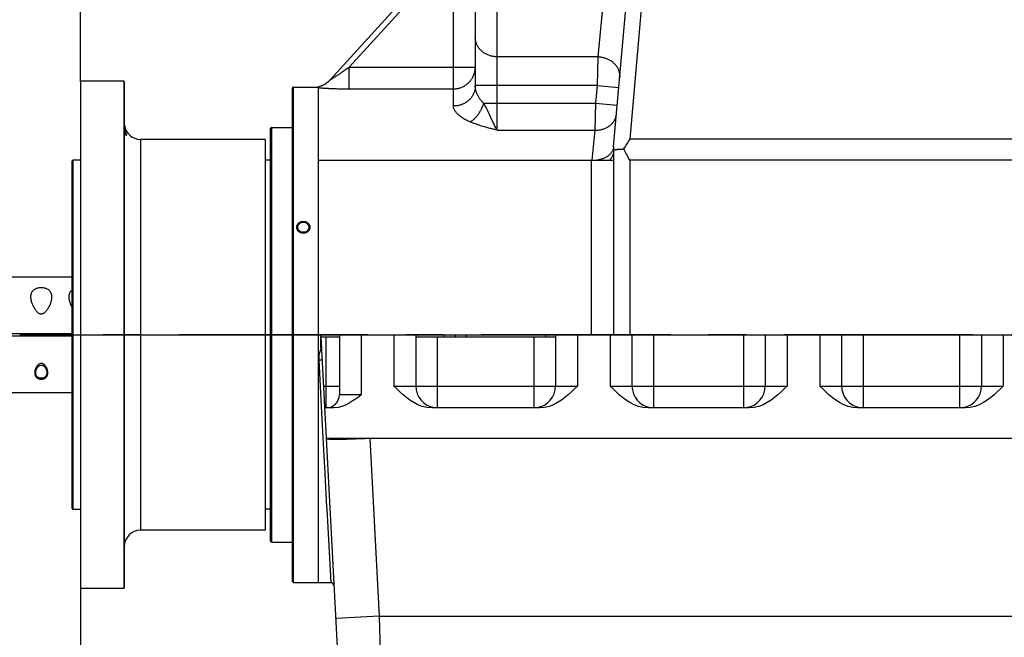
# Model space of a CAD drawing. Header units: millimetres. Extents: x -2920 to -2517, y -3921 to -3641.
# Tile 4 of 15: x -2852 to -2806, y -3753 to -3725. Entities that reach past the tile are written whole.
import ezdxf

# ---------------------------------------------------------------- set-up
doc = ezdxf.new("R2010")
doc.units = ezdxf.units.MM
doc.header["$LTSCALE"] = 23.1
doc.header["$PDMODE"] = 3
doc.header["$PDSIZE"] = 0.3125
doc.linetypes.add('CENTER', pattern=[0.6, 0.375, -0.075, 0.075, -0.075])
doc.layers.get('0').update_dxf_attribs({"linetype": 'CONTINUOUS'})
doc.layers.get('Defpoints').update_dxf_attribs({"linetype": 'CONTINUOUS'})
for name, color, linetype in [('02___PRT_ALL_AXES', 7, 'CONTINUOUS'), ('1', 1, 'CONTINUOUS'), ('CHAMFER', 7, 'CONTINUOUS'), ('DEFAULT_1', 7, 'CENTER')]:
    doc.layers.add(name, color=color, linetype=linetype)
doc.styles.get("Standard").update_dxf_attribs({"font": 'txt', "width": 0.8})
doc.dimstyles.get("Standard").update_dxf_attribs({"dimtxt": 2.5, "dimasz": 3.5, "dimexe": 2, "dimexo": 0, "dimtad": 1, "dimdec": 3, "dimdsep": 46, "dimtxsty": 'Standard', "dimblk": '_FILLED', "dimblk1": '_FILLED', "dimblk2": '_FILLED', "dimcen": 0.09, "dimclrt": 5, "dimadec": 3, "dimazin": 2, "dimtol": 1, "dimtp": 0.001, "dimtm": 0.001, "dimtfac": 1, "dimtdec": 3, "dimtofl": 0, "dimtmove": 0, "dimatfit": 3, "dimldrblk": '_FILLED', "dimfxl": 1, "dimtolj": 1, "dimarcsym": 0})

# ---------------------------------------------------------------- blocks, each defined once
blk = doc.blocks.new('_FILLED')
at = {"color": 0, "linetype": 'ByBlock'}
blk.add_solid([(0, 0), (-1, 0.214), (-1, -0.214)], dxfattribs=at)
blk = doc.blocks.new('*D10')
at = {"layer": '1', "lineweight": -2, "transparency": 16777216}
for p, q in [((-2765.666, -3714.472), (-2765.666, -3779.056)), ((-2848.766, -3751.072), (-2848.766, -3779.056)), ((-2845.266, -3777.056), (-2811.174, -3777.056)), ((-2769.166, -3777.056), (-2803.258, -3777.056))]:
    blk.add_line(p, q, dxfattribs=at)
at = {"layer": 'Defpoints', "color": 0, "transparency": 16777216}
for p in [(-2765.666, -3714.472), (-2848.766, -3751.072), (-2765.666, -3777.056)]:
    blk.add_point(p, dxfattribs=at)
at = {"layer": '1', "lineweight": -2, "transparency": 16777216, "xscale": 3.5, "yscale": 3.5, "zscale": 3.5, "rotation": 180}
blk.add_blockref('_FILLED', (-2848.766, -3777.056), dxfattribs=at)
at = {"layer": '1', "lineweight": -2, "transparency": 16777216, "xscale": 3.5, "yscale": 3.5, "zscale": 3.5}
blk.add_blockref('_FILLED', (-2765.666, -3777.056), dxfattribs=at)
at = {"layer": '1', "transparency": 16777216, "insert": (-2807.216, -3777.056), "char_height": 2.5, "attachment_point": 5}
blk.add_mtext('\\A1;1662', dxfattribs=at)
blk = doc.blocks.new('*D11')
at = {"layer": '1', "lineweight": -2, "transparency": 16777216}
for p, q in [((-2851.541, -3739.472), (-2741.638, -3739.472)), ((-2743.638, -3742.972), (-2743.638, -3749.722)), ((-2743.638, -3760.222), (-2743.638, -3753.472)), ((-2832.602, -3763.722), (-2741.638, -3763.722))]:
    blk.add_line(p, q, dxfattribs=at)
at = {"layer": 'Defpoints', "color": 0, "transparency": 16777216}
for p in [(-2851.541, -3739.472), (-2743.638, -3739.472), (-2832.602, -3763.722)]:
    blk.add_point(p, dxfattribs=at)
at = {"layer": '1', "lineweight": -2, "transparency": 16777216, "xscale": 3.5, "yscale": 3.5, "zscale": 3.5}
for p, rotation in [((-2743.638, -3739.472), 90), ((-2743.638, -3763.722), 270)]:
    blk.add_blockref('_FILLED', p, dxfattribs=dict(at, rotation=rotation))
at = {"layer": '1', "transparency": 16777216, "insert": (-2743.638, -3751.597), "char_height": 2.5, "attachment_point": 5}
blk.add_mtext('\\A1;485', dxfattribs=at)
blk = doc.blocks.new('*D12')
at = {"layer": '1', "lineweight": -2, "transparency": 16777216}
for p, q in [((-2848.766, -3751.072), (-2848.766, -3774.428)), ((-2789.716, -3759.297), (-2789.716, -3774.428)), ((-2845.266, -3772.428), (-2822.533, -3772.428)), ((-2793.216, -3772.428), (-2815.949, -3772.428))]:
    blk.add_line(p, q, dxfattribs=at)
at = {"layer": 'Defpoints', "color": 0, "transparency": 16777216}
for p in [(-2848.766, -3751.072), (-2789.716, -3759.297), (-2789.716, -3772.428)]:
    blk.add_point(p, dxfattribs=at)
at = {"layer": '1', "lineweight": -2, "transparency": 16777216, "xscale": 3.5, "yscale": 3.5, "zscale": 3.5, "rotation": 180}
blk.add_blockref('_FILLED', (-2848.766, -3772.428), dxfattribs=at)
at = {"layer": '1', "lineweight": -2, "transparency": 16777216, "xscale": 3.5, "yscale": 3.5, "zscale": 3.5}
blk.add_blockref('_FILLED', (-2789.716, -3772.428), dxfattribs=at)
at = {"layer": '1', "transparency": 16777216, "insert": (-2819.241, -3772.428), "char_height": 2.5, "attachment_point": 5}
blk.add_mtext('\\A1;1181', dxfattribs=at)
blk = doc.blocks.new('*D14')
at = {"layer": '1', "lineweight": -2, "transparency": 16777216}
for p, q in [((-2846.983, -3694.472), (-2846.983, -3707.625)), ((-2848.766, -3727.872), (-2848.766, -3703.625)), ((-2852.266, -3705.625), (-2855.766, -3705.625)), ((-2843.483, -3705.625), (-2839.983, -3705.625))]:
    blk.add_line(p, q, dxfattribs=at)
at = {"layer": 'Defpoints', "color": 0, "transparency": 16777216}
for p in [(-2846.983, -3694.472), (-2848.766, -3705.625), (-2848.766, -3727.872)]:
    blk.add_point(p, dxfattribs=at)
at = {"layer": '1', "lineweight": -2, "transparency": 16777216, "xscale": 3.5, "yscale": 3.5, "zscale": 3.5}
blk.add_blockref('_FILLED', (-2848.766, -3705.625), dxfattribs=at)
at = {"layer": '1', "lineweight": -2, "transparency": 16777216, "xscale": 3.5, "yscale": 3.5, "zscale": 3.5, "rotation": 180}
blk.add_blockref('_FILLED', (-2846.983, -3705.625), dxfattribs=at)
at = {"layer": '1', "transparency": 16777216, "insert": (-2858.058, -3705.625), "char_height": 2.5, "attachment_point": 5}
blk.add_mtext('\\A1;36', dxfattribs=at)
blk = doc.blocks.new('*D17')
at = {"layer": '1', "lineweight": -2, "transparency": 16777216}
for p, q in [((-2848.766, -3751.072), (-2848.766, -3815.059)), ((-2837.59, -3832.543), (-2837.59, -3811.059)), ((-2845.266, -3813.059), (-2841.09, -3813.059)), ((-2837.59, -3813.059), (-2834.09, -3813.059))]:
    blk.add_line(p, q, dxfattribs=at)
at = {"layer": 'Defpoints', "color": 0, "transparency": 16777216}
for p in [(-2848.766, -3751.072), (-2837.59, -3813.059), (-2837.59, -3832.543)]:
    blk.add_point(p, dxfattribs=at)
at = {"layer": '1', "lineweight": -2, "transparency": 16777216, "xscale": 3.5, "yscale": 3.5, "zscale": 3.5, "rotation": 180}
blk.add_blockref('_FILLED', (-2848.766, -3813.059), dxfattribs=at)
at = {"layer": '1', "lineweight": -2, "transparency": 16777216, "xscale": 3.5, "yscale": 3.5, "zscale": 3.5}
blk.add_blockref('_FILLED', (-2837.59, -3813.059), dxfattribs=at)
at = {"layer": '1', "transparency": 16777216, "insert": (-2830.799, -3813.059), "char_height": 2.5, "attachment_point": 5}
blk.add_mtext('\\A1;224', dxfattribs=at)

msp = doc.modelspace()

# ---------------------------------------------------------------- linework, layer by layer
at = {"color": 7, "linetype": 'Continuous'}
for p, q in [((-2831.691, -3728.995), (-2831.691, -3716.222)), ((-2830.691, -3716.222), (-2830.691, -3728.072)), ((-2829.691, -3730.101), (-2829.691, -3716.222)), ((-2824.167, -3717.038), (-2825.076, -3726.736)), ((-2824.356, -3730.864), (-2823.171, -3717.309)), ((-2823.598, -3730.509), (-2822.469, -3717.608)), ((-2833.187, -3723.236), (-2837.343, -3727.798)), ((-2832.784, -3723.165), (-2836.472, -3727.214)), ((-2825.076, -3726.736), (-2829.691, -3726.736)), ((-2825.076, -3726.736), (-2825.115, -3728.059)), ((-2836.472, -3728.206), (-2836.472, -3727.214)), ((-2836.472, -3727.214), (-2830.691, -3727.214)), ((-2837.31, -3727.78), (-2837.294, -3727.77)), ((-2837.294, -3727.77), (-2837.275, -3727.758)), ((-2837.275, -3727.758), (-2837.252, -3727.743)), ((-2837.252, -3727.743), (-2837.225, -3727.726)), ((-2837.225, -3727.726), (-2837.195, -3727.707)), ((-2837.195, -3727.707), (-2837.16, -3727.684)), ((-2837.16, -3727.684), (-2837.121, -3727.658)), ((-2837.121, -3727.658), (-2837.077, -3727.629)), ((-2848.766, -3727.872), (-2848.741, -3727.847)), ((-2848.766, -3727.872), (-2848.766, -3751.072)), ((-2846.791, -3727.847), (-2848.741, -3727.847)), ((-2846.791, -3727.847), (-2846.791, -3751.097)), ((-2846.791, -3727.847), (-2846.766, -3727.872)), ((-2846.766, -3727.872), (-2846.766, -3751.072)), ((-2839.066, -3750.772), (-2839.066, -3728.172)), ((-2839.016, -3750.822), (-2839.016, -3728.122)), ((-2837.866, -3750.822), (-2837.866, -3728.099)), ((-2836.472, -3728.206), (-2831.691, -3728.206)), ((-2825.115, -3728.059), (-2830.691, -3728.059)), ((-2825.115, -3728.059), (-2825.185, -3728.863)), ((-2825.115, -3728.059), (-2824.119, -3728.146)), ((-2830.309, -3728.863), (-2825.185, -3728.863)), ((-2825.185, -3728.863), (-2825.221, -3730.101)), ((-2825.185, -3728.863), (-2824.189, -3728.95)), ((-2840.066, -3730.027), (-2840.066, -3748.922)), ((-2829.691, -3730.101), (-2829.772, -3730.081)), ((-2829.691, -3730.101), (-2825.221, -3730.101)), ((-2825.221, -3730.101), (-2825.352, -3731.472)), ((-2846.016, -3730.522), (-2846.016, -3748.422)), ((-2805.334, -3730.509), (-2823.598, -3730.509)), ((-2824.366, -3731.081), (-2824.366, -3739.472)), ((-2849.166, -3731.524), (-2849.116, -3731.474)), ((-2849.166, -3731.524), (-2849.166, -3747.421)), ((-2849.116, -3731.474), (-2849.116, -3747.471)), ((-2848.766, -3731.474), (-2849.116, -3731.474)), ((-2840.066, -3731.48), (-2840.316, -3731.48)), ((-2837.866, -3731.472), (-2824.366, -3731.472)), ((-2825.366, -3739.472), (-2825.366, -3731.472)), ((-2823.616, -3731.474), (-2823.616, -3739.472)), ((-2804.752, -3731.474), (-2823.616, -3731.474)), ((-2855.316, -3739.422), (-2849.166, -3739.422)), ((-2851.316, -3739.422), (-2851.316, -3739.522)), ((-2837.866, -3739.472), (-2802.716, -3739.472)), ((-2837.766, -3740.072), (-2837.766, -3739.472)), ((-2836.916, -3739.472), (-2836.916, -3742.222)), ((-2835.916, -3739.472), (-2835.916, -3742.222)), ((-2834.416, -3739.472), (-2834.416, -3741.822)), ((-2833.416, -3739.472), (-2833.416, -3741.822)), ((-2832.116, -3739.472), (-2832.116, -3739.572)), ((-2831.616, -3739.472), (-2831.616, -3739.572)), ((-2831.116, -3739.572), (-2831.116, -3739.472)), ((-2827.466, -3739.572), (-2827.466, -3739.472)), ((-2827.016, -3739.472), (-2827.016, -3741.822)), ((-2826.016, -3739.472), (-2826.016, -3741.822)), ((-2824.516, -3739.472), (-2824.516, -3741.822)), ((-2823.516, -3739.472), (-2823.516, -3741.822)), ((-2822.516, -3742.822), (-2822.516, -3739.472)), ((-2818.416, -3739.472), (-2818.416, -3742.822)), ((-2817.416, -3739.472), (-2817.416, -3741.822)), ((-2816.416, -3739.472), (-2816.416, -3741.822)), ((-2814.916, -3739.472), (-2814.916, -3741.822)), ((-2813.916, -3739.472), (-2813.916, -3741.822)), ((-2812.916, -3742.822), (-2812.916, -3739.472)), ((-2808.516, -3739.472), (-2808.516, -3742.822)), ((-2807.516, -3739.472), (-2807.516, -3741.822)), ((-2806.516, -3739.472), (-2806.516, -3741.822)), ((-2855.316, -3739.522), (-2849.166, -3739.522)), ((-2837.761, -3739.572), (-2836.599, -3761.738)), ((-2837.761, -3739.572), (-2836.916, -3739.572)), ((-2837.516, -3742.822), (-2837.516, -3739.572)), ((-2833.416, -3739.572), (-2827.017, -3739.572)), ((-2832.416, -3742.822), (-2832.416, -3739.572)), ((-2828.016, -3739.572), (-2828.016, -3742.822)), ((-2837.746, -3740.072), (-2837.783, -3740.159)), ((-2837.766, -3740.072), (-2837.734, -3740.072)), ((-2837.855, -3740.618), (-2837.806, -3741.54)), ((-2837.643, -3741.822), (-2836.916, -3741.822)), ((-2834.416, -3741.822), (-2826.016, -3741.822)), ((-2824.516, -3741.822), (-2816.416, -3741.822)), ((-2814.916, -3741.822), (-2806.516, -3741.822)), ((-2835.916, -3742.222), (-2836.916, -3742.222)), ((-2837.165, -3742.822), (-2837.59, -3742.822)), ((-2827.748, -3742.822), (-2832.684, -3742.822)), ((-2818.148, -3742.822), (-2822.784, -3742.822)), ((-2808.248, -3742.822), (-2813.184, -3742.822)), ((-2837.665, -3744.193), (-2837.622, -3745.019)), ((-2802.716, -3744.222), (-2837.517, -3744.222)), ((-2836.931, -3744.272), (-2837.08, -3744.272)), ((-2835.514, -3744.222), (-2835.087, -3752.369)), ((-2837.622, -3745.019), (-2837.58, -3745.808)), ((-2837.58, -3745.808), (-2837.577, -3745.866)), ((-2837.577, -3745.866), (-2837.497, -3747.361)), ((-2849.166, -3747.421), (-2849.116, -3747.471)), ((-2848.766, -3747.471), (-2849.116, -3747.471)), ((-2840.066, -3747.465), (-2840.316, -3747.465)), ((-2837.497, -3747.361), (-2837.492, -3747.459)), ((-2837.492, -3747.459), (-2837.313, -3750.822)), ((-2840.316, -3748.422), (-2846.016, -3748.422)), ((-2848.766, -3751.072), (-2848.741, -3751.097)), ((-2846.791, -3751.097), (-2848.741, -3751.097)), ((-2846.791, -3751.097), (-2846.766, -3751.072)), ((-2837.866, -3750.822), (-2837.313, -3750.822)), ((-2835.087, -3752.369), (-2837.084, -3752.474)), ((-2835.087, -3752.369), (-2802.716, -3752.369)), ((-2835.087, -3752.369), (-2835.073, -3752.955)), ((-2835.073, -3752.955), (-2835.022, -3755.021))]:
    msp.add_line(p, q, dxfattribs=at)
for points in [[(-2829.691, -3726.736), (-2829.73, -3726.735), (-2829.769, -3726.733), (-2829.808, -3726.729), (-2829.847, -3726.725), (-2829.886, -3726.719), (-2829.924, -3726.711), (-2829.962, -3726.702), (-2830, -3726.692), (-2830.037, -3726.681), (-2830.074, -3726.668), (-2830.11, -3726.654), (-2830.145, -3726.639), (-2830.179, -3726.623), (-2830.213, -3726.606), (-2830.246, -3726.587), (-2830.279, -3726.567), (-2830.31, -3726.546), (-2830.34, -3726.524), (-2830.37, -3726.501), (-2830.398, -3726.477), (-2830.425, -3726.452), (-2830.451, -3726.426), (-2830.476, -3726.399), (-2830.5, -3726.372), (-2830.522, -3726.343), (-2830.544, -3726.314), (-2830.563, -3726.284), (-2830.582, -3726.254), (-2830.599, -3726.223), (-2830.615, -3726.191), (-2830.629, -3726.159), (-2830.642, -3726.126), (-2830.653, -3726.093), (-2830.663, -3726.059), (-2830.672, -3726.025), (-2830.679, -3725.991), (-2830.684, -3725.957), (-2830.688, -3725.922), (-2830.69, -3725.888), (-2830.691, -3725.853)], [(-2825.076, -3726.736), (-2825.037, -3726.737), (-2824.998, -3726.74), (-2824.959, -3726.744), (-2824.92, -3726.749), (-2824.881, -3726.756), (-2824.843, -3726.764), (-2824.805, -3726.774), (-2824.768, -3726.785), (-2824.731, -3726.797), (-2824.694, -3726.81), (-2824.658, -3726.825), (-2824.623, -3726.84), (-2824.588, -3726.857), (-2824.555, -3726.875), (-2824.522, -3726.895), (-2824.489, -3726.915), (-2824.458, -3726.937), (-2824.428, -3726.959), (-2824.398, -3726.983), (-2824.37, -3727.007), (-2824.343, -3727.033), (-2824.317, -3727.059), (-2824.292, -3727.086), (-2824.268, -3727.114), (-2824.246, -3727.143), (-2824.225, -3727.173), (-2824.205, -3727.203), (-2824.186, -3727.234), (-2824.169, -3727.265), (-2824.154, -3727.297), (-2824.139, -3727.33), (-2824.126, -3727.363), (-2824.115, -3727.396), (-2824.105, -3727.43), (-2824.097, -3727.464), (-2824.09, -3727.498), (-2824.084, -3727.532), (-2824.08, -3727.567), (-2824.078, -3727.601), (-2824.077, -3727.636), (-2824.078, -3727.67), (-2824.08, -3727.705)], [(-2837.077, -3727.629), (-2837.054, -3727.614), (-2837.029, -3727.597), (-2837.002, -3727.58), (-2836.975, -3727.561), (-2836.946, -3727.542), (-2836.916, -3727.522), (-2836.885, -3727.501), (-2836.853, -3727.479), (-2836.82, -3727.456), (-2836.786, -3727.432), (-2836.75, -3727.408), (-2836.714, -3727.383), (-2836.676, -3727.357), (-2836.638, -3727.33), (-2836.598, -3727.302), (-2836.557, -3727.273), (-2836.515, -3727.244), (-2836.472, -3727.214)], [(-2831.691, -3728.206), (-2831.652, -3728.206), (-2831.612, -3728.203), (-2831.573, -3728.199), (-2831.534, -3728.194), (-2831.496, -3728.187), (-2831.457, -3728.179), (-2831.419, -3728.169), (-2831.382, -3728.158), (-2831.345, -3728.145), (-2831.308, -3728.131), (-2831.272, -3728.115), (-2831.237, -3728.098), (-2831.202, -3728.08), (-2831.168, -3728.06), (-2831.135, -3728.039), (-2831.103, -3728.017), (-2831.072, -3727.993), (-2831.041, -3727.968), (-2831.012, -3727.943), (-2830.984, -3727.916), (-2830.957, -3727.887), (-2830.93, -3727.858), (-2830.906, -3727.828), (-2830.882, -3727.797), (-2830.859, -3727.765), (-2830.838, -3727.732), (-2830.818, -3727.699), (-2830.8, -3727.664), (-2830.783, -3727.629), (-2830.767, -3727.594), (-2830.753, -3727.557), (-2830.74, -3727.52), (-2830.728, -3727.483), (-2830.718, -3727.445), (-2830.71, -3727.407), (-2830.703, -3727.369), (-2830.698, -3727.33), (-2830.694, -3727.292), (-2830.692, -3727.253), (-2830.691, -3727.214)], [(-2837.343, -3727.798), (-2837.343, -3727.799), (-2837.343, -3727.799), (-2837.343, -3727.799), (-2837.342, -3727.799), (-2837.341, -3727.798), (-2837.34, -3727.797), (-2837.338, -3727.797), (-2837.336, -3727.795), (-2837.333, -3727.794), (-2837.33, -3727.792), (-2837.326, -3727.79), (-2837.322, -3727.787), (-2837.31, -3727.78)], [(-2837.866, -3728.101), (-2837.833, -3728.093), (-2837.8, -3728.084), (-2837.767, -3728.074), (-2837.735, -3728.063), (-2837.703, -3728.05), (-2837.672, -3728.037), (-2837.641, -3728.022), (-2837.611, -3728.007), (-2837.581, -3727.99), (-2837.552, -3727.972), (-2837.523, -3727.954), (-2837.495, -3727.934), (-2837.468, -3727.914), (-2837.441, -3727.892), (-2837.416, -3727.87), (-2837.391, -3727.847), (-2837.366, -3727.823), (-2837.343, -3727.798)], [(-2837.866, -3728.152), (-2837.838, -3728.155), (-2837.809, -3728.157), (-2837.777, -3728.16), (-2837.744, -3728.162), (-2837.708, -3728.165), (-2837.671, -3728.168), (-2837.631, -3728.17), (-2837.589, -3728.173), (-2837.544, -3728.176), (-2837.498, -3728.178), (-2837.449, -3728.181), (-2837.398, -3728.184), (-2837.344, -3728.186), (-2837.289, -3728.189), (-2837.231, -3728.191), (-2837.171, -3728.194), (-2837.11, -3728.196), (-2837.046, -3728.198), (-2836.981, -3728.2), (-2836.914, -3728.201), (-2836.845, -3728.203), (-2836.774, -3728.204), (-2836.701, -3728.205), (-2836.626, -3728.206), (-2836.55, -3728.206), (-2836.472, -3728.206)], [(-2830.691, -3728.072), (-2830.692, -3728.108), (-2830.694, -3728.145), (-2830.698, -3728.181), (-2830.703, -3728.217), (-2830.71, -3728.252), (-2830.718, -3728.288), (-2830.728, -3728.323), (-2830.74, -3728.357), (-2830.753, -3728.392), (-2830.767, -3728.425), (-2830.783, -3728.459), (-2830.8, -3728.491), (-2830.818, -3728.523), (-2830.838, -3728.555), (-2830.859, -3728.585), (-2830.882, -3728.615), (-2830.906, -3728.644), (-2830.93, -3728.672), (-2830.957, -3728.699), (-2830.984, -3728.725), (-2831.012, -3728.75), (-2831.041, -3728.774), (-2831.072, -3728.797), (-2831.103, -3728.819), (-2831.135, -3728.84), (-2831.168, -3728.859), (-2831.202, -3728.878), (-2831.237, -3728.895), (-2831.272, -3728.911), (-2831.308, -3728.925), (-2831.345, -3728.938), (-2831.382, -3728.95), (-2831.419, -3728.961), (-2831.457, -3728.97), (-2831.496, -3728.978), (-2831.534, -3728.984), (-2831.573, -3728.989), (-2831.612, -3728.992), (-2831.652, -3728.995), (-2831.691, -3728.995)], [(-2830.309, -3728.863), (-2830.334, -3728.839), (-2830.359, -3728.814), (-2830.382, -3728.788), (-2830.406, -3728.762), (-2830.428, -3728.735), (-2830.45, -3728.707), (-2830.47, -3728.679), (-2830.491, -3728.651), (-2830.51, -3728.622), (-2830.528, -3728.592), (-2830.546, -3728.563), (-2830.562, -3728.533), (-2830.578, -3728.503), (-2830.592, -3728.473), (-2830.606, -3728.443), (-2830.618, -3728.413), (-2830.63, -3728.383), (-2830.641, -3728.354), (-2830.65, -3728.324), (-2830.659, -3728.295), (-2830.666, -3728.266), (-2830.673, -3728.237), (-2830.678, -3728.209), (-2830.683, -3728.181), (-2830.686, -3728.153), (-2830.689, -3728.126), (-2830.69, -3728.099), (-2830.691, -3728.072)], [(-2830.928, -3729.722), (-2830.978, -3729.7), (-2831.026, -3729.677), (-2831.074, -3729.653), (-2831.12, -3729.629), (-2831.165, -3729.604), (-2831.208, -3729.579), (-2831.25, -3729.553), (-2831.29, -3729.527), (-2831.329, -3729.5), (-2831.365, -3729.473), (-2831.4, -3729.446), (-2831.433, -3729.419), (-2831.464, -3729.391), (-2831.494, -3729.364), (-2831.521, -3729.336), (-2831.546, -3729.309), (-2831.569, -3729.281), (-2831.59, -3729.254), (-2831.61, -3729.227), (-2831.627, -3729.2), (-2831.642, -3729.173), (-2831.655, -3729.147), (-2831.666, -3729.121), (-2831.675, -3729.095), (-2831.682, -3729.07), (-2831.687, -3729.044), (-2831.69, -3729.02), (-2831.691, -3728.995)], [(-2830.309, -3728.863), (-2830.32, -3728.899), (-2830.332, -3728.935), (-2830.345, -3728.971), (-2830.358, -3729.007), (-2830.373, -3729.043), (-2830.388, -3729.078), (-2830.404, -3729.113), (-2830.421, -3729.148), (-2830.439, -3729.182), (-2830.457, -3729.216), (-2830.476, -3729.249), (-2830.496, -3729.282), (-2830.516, -3729.314), (-2830.537, -3729.345), (-2830.559, -3729.376), (-2830.581, -3729.406), (-2830.603, -3729.435), (-2830.626, -3729.463), (-2830.65, -3729.49), (-2830.674, -3729.517), (-2830.698, -3729.542), (-2830.723, -3729.567), (-2830.748, -3729.59), (-2830.773, -3729.612), (-2830.798, -3729.634), (-2830.824, -3729.654), (-2830.85, -3729.673), (-2830.876, -3729.69), (-2830.902, -3729.707), (-2830.928, -3729.722)], [(-2829.926, -3729.632), (-2829.979, -3729.516), (-2830.009, -3729.453), (-2830.04, -3729.386), (-2830.072, -3729.318), (-2830.104, -3729.252), (-2830.135, -3729.188), (-2830.167, -3729.126), (-2830.197, -3729.067), (-2830.227, -3729.011), (-2830.256, -3728.958), (-2830.283, -3728.908), (-2830.309, -3728.863)], [(-2825.221, -3730.101), (-2825.182, -3730.102), (-2825.143, -3730.101), (-2825.103, -3730.099), (-2825.064, -3730.095), (-2825.026, -3730.091), (-2824.987, -3730.085), (-2824.949, -3730.078), (-2824.911, -3730.069), (-2824.874, -3730.059), (-2824.837, -3730.049), (-2824.801, -3730.036), (-2824.766, -3730.023), (-2824.731, -3730.009), (-2824.697, -3729.993), (-2824.664, -3729.976), (-2824.632, -3729.959), (-2824.601, -3729.94), (-2824.57, -3729.92), (-2824.541, -3729.899), (-2824.513, -3729.877), (-2824.485, -3729.854), (-2824.459, -3729.831), (-2824.434, -3729.806), (-2824.411, -3729.781), (-2824.388, -3729.755), (-2824.367, -3729.728), (-2824.348, -3729.7), (-2824.329, -3729.672), (-2824.312, -3729.643), (-2824.297, -3729.613), (-2824.282, -3729.583), (-2824.27, -3729.553), (-2824.258, -3729.522), (-2824.249, -3729.491), (-2824.241, -3729.459), (-2824.234, -3729.427), (-2824.229, -3729.395), (-2824.225, -3729.363)], [(-2829.772, -3730.081), (-2829.853, -3730.06), (-2829.893, -3730.05), (-2829.935, -3730.039), (-2829.977, -3730.028), (-2830.021, -3730.017), (-2830.066, -3730.005), (-2830.113, -3729.992), (-2830.162, -3729.979), (-2830.213, -3729.965), (-2830.268, -3729.95), (-2830.326, -3729.933), (-2830.389, -3729.914), (-2830.453, -3729.895), (-2830.516, -3729.874), (-2830.58, -3729.854), (-2830.642, -3729.832), (-2830.703, -3729.811), (-2830.763, -3729.788), (-2830.821, -3729.766), (-2830.875, -3729.744), (-2830.928, -3729.722)], [(-2829.691, -3730.101), (-2829.711, -3730.067), (-2829.732, -3730.031), (-2829.752, -3729.994), (-2829.772, -3729.955), (-2829.792, -3729.915), (-2829.813, -3729.873), (-2829.834, -3729.829), (-2829.856, -3729.784), (-2829.879, -3729.735), (-2829.902, -3729.685), (-2829.926, -3729.632)], [(-2824.356, -3730.864), (-2824.359, -3730.89), (-2824.364, -3730.916), (-2824.37, -3730.942), (-2824.377, -3730.968), (-2824.386, -3730.993), (-2824.396, -3731.018), (-2824.407, -3731.043), (-2824.42, -3731.068), (-2824.434, -3731.092), (-2824.449, -3731.115), (-2824.466, -3731.138), (-2824.484, -3731.161), (-2824.503, -3731.183), (-2824.523, -3731.205), (-2824.545, -3731.225), (-2824.567, -3731.246), (-2824.591, -3731.265), (-2824.616, -3731.284), (-2824.642, -3731.302), (-2824.669, -3731.319), (-2824.697, -3731.336), (-2824.726, -3731.352), (-2824.755, -3731.367), (-2824.786, -3731.381), (-2824.817, -3731.394), (-2824.849, -3731.407), (-2824.882, -3731.418), (-2824.916, -3731.429), (-2824.95, -3731.438), (-2824.985, -3731.447), (-2825.02, -3731.455), (-2825.056, -3731.462), (-2825.092, -3731.468), (-2825.127, -3731.472)], [(-2823.893, -3730.962), (-2823.857, -3730.904), (-2823.82, -3730.847), (-2823.784, -3730.789), (-2823.747, -3730.733), (-2823.71, -3730.676), (-2823.673, -3730.62), (-2823.635, -3730.565), (-2823.598, -3730.509)], [(-2824.366, -3731.081), (-2824.367, -3731.108), (-2824.369, -3731.135), (-2824.373, -3731.161), (-2824.378, -3731.188), (-2824.385, -3731.214), (-2824.393, -3731.24), (-2824.403, -3731.266), (-2824.415, -3731.291), (-2824.428, -3731.317), (-2824.442, -3731.341), (-2824.458, -3731.366), (-2824.475, -3731.39), (-2824.493, -3731.413), (-2824.513, -3731.436), (-2824.534, -3731.459), (-2824.548, -3731.472)], [(-2824.364, -3730.992), (-2824.363, -3730.995), (-2824.361, -3730.997), (-2824.359, -3730.998), (-2824.357, -3730.999), (-2824.353, -3731), (-2824.349, -3731), (-2824.344, -3731), (-2824.338, -3730.999), (-2824.331, -3730.998), (-2824.322, -3730.997)], [(-2824.322, -3730.997), (-2824.289, -3730.991), (-2824.276, -3730.989), (-2824.261, -3730.987), (-2824.246, -3730.984), (-2824.229, -3730.982), (-2824.212, -3730.98), (-2824.194, -3730.978), (-2824.175, -3730.976), (-2824.155, -3730.974), (-2824.135, -3730.972), (-2824.113, -3730.97), (-2824.091, -3730.969), (-2824.068, -3730.967), (-2824.045, -3730.966), (-2824.021, -3730.965), (-2823.996, -3730.964), (-2823.971, -3730.963), (-2823.945, -3730.963), (-2823.919, -3730.962), (-2823.893, -3730.962)], [(-2823.616, -3731.474), (-2823.687, -3731.344), (-2823.723, -3731.279), (-2823.758, -3731.214), (-2823.792, -3731.151), (-2823.826, -3731.087), (-2823.86, -3731.024), (-2823.893, -3730.962)], [(-2837.783, -3740.159), (-2837.813, -3740.247), (-2837.835, -3740.338), (-2837.849, -3740.43), (-2837.856, -3740.523), (-2837.855, -3740.618)], [(-2837.855, -3740.617), (-2837.817, -3740.616), (-2837.781, -3740.615), (-2837.75, -3740.616), (-2837.726, -3740.618), (-2837.711, -3740.621), (-2837.705, -3740.625)], [(-2837.806, -3741.54), (-2837.758, -3742.448), (-2837.711, -3743.334), (-2837.665, -3744.193)], [(-2832.684, -3742.822), (-2832.908, -3742.801), (-2833.12, -3742.754), (-2833.32, -3742.679), (-2833.508, -3742.583), (-2833.683, -3742.472), (-2833.846, -3742.35), (-2833.999, -3742.222), (-2834.144, -3742.089), (-2834.283, -3741.956), (-2834.416, -3741.822)], [(-2826.016, -3741.822), (-2826.148, -3741.956), (-2826.287, -3742.089), (-2826.432, -3742.222), (-2826.586, -3742.35), (-2826.749, -3742.472), (-2826.924, -3742.583), (-2827.111, -3742.679), (-2827.311, -3742.754), (-2827.524, -3742.801), (-2827.748, -3742.822)], [(-2822.784, -3742.822), (-2823.008, -3742.801), (-2823.22, -3742.754), (-2823.42, -3742.679), (-2823.608, -3742.583), (-2823.783, -3742.472), (-2823.946, -3742.35), (-2824.099, -3742.222), (-2824.244, -3742.089), (-2824.383, -3741.956), (-2824.516, -3741.822)], [(-2816.416, -3741.822), (-2816.548, -3741.956), (-2816.687, -3742.089), (-2816.832, -3742.222), (-2816.986, -3742.35), (-2817.149, -3742.472), (-2817.324, -3742.583), (-2817.511, -3742.679), (-2817.711, -3742.754), (-2817.924, -3742.801), (-2818.148, -3742.822)], [(-2813.184, -3742.822), (-2813.408, -3742.801), (-2813.62, -3742.754), (-2813.82, -3742.679), (-2814.008, -3742.583), (-2814.183, -3742.472), (-2814.346, -3742.35), (-2814.499, -3742.222), (-2814.644, -3742.089), (-2814.783, -3741.956), (-2814.916, -3741.822)], [(-2806.516, -3741.822), (-2806.648, -3741.956), (-2806.787, -3742.089), (-2806.932, -3742.222), (-2807.086, -3742.35), (-2807.249, -3742.472), (-2807.424, -3742.583), (-2807.611, -3742.679), (-2807.811, -3742.754), (-2808.024, -3742.801), (-2808.248, -3742.822)], [(-2835.916, -3742.222), (-2836.045, -3742.324), (-2836.181, -3742.423), (-2836.322, -3742.521), (-2836.471, -3742.612), (-2836.629, -3742.694), (-2836.797, -3742.76), (-2836.976, -3742.802), (-2837.165, -3742.822)], [(-2837.403, -3744.265), (-2837.465, -3744.259), (-2837.503, -3744.252), (-2837.516, -3744.243)], [(-2837.08, -3744.272), (-2837.209, -3744.271), (-2837.317, -3744.269), (-2837.403, -3744.265)], [(-2835.744, -3744.233), (-2835.966, -3744.244), (-2836.181, -3744.252), (-2836.387, -3744.259), (-2836.583, -3744.265), (-2836.765, -3744.269), (-2836.931, -3744.272)]]:
    msp.add_lwpolyline(points, dxfattribs=at)
at = {"color": 2, "linetype": 'Continuous'}
for points in [[(-2838.866, -3734.548), (-2838.866, -3734.537), (-2838.865, -3734.527), (-2838.864, -3734.516), (-2838.862, -3734.506), (-2838.86, -3734.496), (-2838.858, -3734.486), (-2838.855, -3734.476), (-2838.852, -3734.465), (-2838.848, -3734.456), (-2838.844, -3734.446), (-2838.839, -3734.436), (-2838.834, -3734.427), (-2838.828, -3734.417), (-2838.822, -3734.408), (-2838.816, -3734.399), (-2838.81, -3734.391), (-2838.803, -3734.382), (-2838.795, -3734.374), (-2838.788, -3734.367), (-2838.78, -3734.359), (-2838.772, -3734.352), (-2838.763, -3734.345), (-2838.754, -3734.338), (-2838.745, -3734.332), (-2838.736, -3734.326), (-2838.726, -3734.32), (-2838.716, -3734.315), (-2838.706, -3734.31), (-2838.696, -3734.305), (-2838.685, -3734.301), (-2838.674, -3734.297), (-2838.663, -3734.294), (-2838.652, -3734.29), (-2838.64, -3734.288), (-2838.629, -3734.285), (-2838.617, -3734.283), (-2838.606, -3734.281), (-2838.594, -3734.28), (-2838.583, -3734.279), (-2838.572, -3734.279), (-2838.56, -3734.279), (-2838.549, -3734.279), (-2838.537, -3734.28), (-2838.526, -3734.281), (-2838.514, -3734.283), (-2838.503, -3734.285), (-2838.492, -3734.288), (-2838.48, -3734.29), (-2838.469, -3734.294), (-2838.458, -3734.297), (-2838.447, -3734.301), (-2838.436, -3734.305), (-2838.426, -3734.31), (-2838.415, -3734.315), (-2838.405, -3734.32), (-2838.396, -3734.326), (-2838.386, -3734.332), (-2838.377, -3734.338), (-2838.369, -3734.345), (-2838.36, -3734.352), (-2838.352, -3734.359), (-2838.344, -3734.367), (-2838.336, -3734.374), (-2838.329, -3734.382), (-2838.322, -3734.391), (-2838.316, -3734.399), (-2838.309, -3734.408), (-2838.303, -3734.417), (-2838.298, -3734.427), (-2838.293, -3734.436), (-2838.288, -3734.446), (-2838.284, -3734.456), (-2838.28, -3734.465), (-2838.277, -3734.476), (-2838.274, -3734.486), (-2838.271, -3734.496), (-2838.269, -3734.506), (-2838.268, -3734.516), (-2838.267, -3734.527), (-2838.266, -3734.537), (-2838.266, -3734.548)], [(-2838.266, -3734.548), (-2838.266, -3734.558), (-2838.267, -3734.569), (-2838.268, -3734.579), (-2838.269, -3734.589), (-2838.271, -3734.6), (-2838.274, -3734.61), (-2838.277, -3734.62), (-2838.28, -3734.63), (-2838.284, -3734.64), (-2838.288, -3734.65), (-2838.293, -3734.66), (-2838.298, -3734.669), (-2838.303, -3734.679), (-2838.309, -3734.688), (-2838.316, -3734.697), (-2838.322, -3734.706), (-2838.329, -3734.714), (-2838.336, -3734.722), (-2838.344, -3734.73), (-2838.352, -3734.738), (-2838.36, -3734.745), (-2838.369, -3734.752), (-2838.377, -3734.759), (-2838.386, -3734.766), (-2838.396, -3734.772), (-2838.405, -3734.777), (-2838.415, -3734.783), (-2838.426, -3734.788), (-2838.436, -3734.793), (-2838.447, -3734.797), (-2838.458, -3734.801), (-2838.469, -3734.805), (-2838.48, -3734.808), (-2838.492, -3734.811), (-2838.503, -3734.814), (-2838.514, -3734.816), (-2838.526, -3734.817), (-2838.537, -3734.819), (-2838.549, -3734.819), (-2838.56, -3734.82), (-2838.572, -3734.82), (-2838.583, -3734.819), (-2838.594, -3734.819), (-2838.606, -3734.817), (-2838.617, -3734.816), (-2838.629, -3734.814), (-2838.64, -3734.811), (-2838.652, -3734.808), (-2838.663, -3734.805), (-2838.674, -3734.801), (-2838.685, -3734.797), (-2838.696, -3734.793), (-2838.706, -3734.788), (-2838.716, -3734.783), (-2838.726, -3734.777), (-2838.736, -3734.772), (-2838.745, -3734.766), (-2838.754, -3734.759), (-2838.763, -3734.752), (-2838.772, -3734.745), (-2838.78, -3734.738), (-2838.788, -3734.73), (-2838.795, -3734.722), (-2838.803, -3734.714), (-2838.81, -3734.706), (-2838.816, -3734.697), (-2838.822, -3734.688), (-2838.828, -3734.679), (-2838.834, -3734.669), (-2838.839, -3734.66), (-2838.844, -3734.65), (-2838.848, -3734.64), (-2838.852, -3734.63), (-2838.855, -3734.62), (-2838.858, -3734.61), (-2838.86, -3734.6), (-2838.862, -3734.589), (-2838.864, -3734.579), (-2838.865, -3734.569), (-2838.866, -3734.558), (-2838.866, -3734.548)]]:
    msp.add_lwpolyline(points, dxfattribs=at)
at = {"color": 7, "linetype": 'Continuous'}
for centre, radius, start, end in [((-2839.016, -3728.172), 0.05, 90, 180), ((-2838.08, -3727.122), 1, 282.356, 317.4698), ((-2846.016, -3729.772), 0.75, 187.0383, 270), ((-2840.016, -3730.022), 0.05, 90, 180), ((-2821.866, -3731.081), 2.5, 175, 180), ((-2832.416, -3741.822), 1, 180, 260.9997), ((-2828.016, -3741.822), 1, 279, 0), ((-2822.516, -3741.822), 1, 180, 260.9997), ((-2818.416, -3741.822), 1, 279, 0), ((-2812.916, -3741.822), 1, 180, 260.9997), ((-2808.516, -3741.822), 1, 279, 0), ((-2837.516, -3742.222), 0.6, 270, 0), ((-2846.016, -3749.172), 0.75, 90, 180), ((-2840.016, -3748.922), 0.05, 180, 270), ((-2839.016, -3750.772), 0.05, 180, 270), ((-2837.313, -3750.972), 0.15, 3, 90)]:
    msp.add_arc(centre, radius, start, end, dxfattribs=at)
at = {"layer": '02___PRT_ALL_AXES', "color": 7, "linetype": 'Continuous'}
for p, q in [((-2839.016, -3728.122), (-2837.866, -3728.122)), ((-2837.866, -3731.472), (-2837.866, -3728.134)), ((-2840.066, -3748.922), (-2840.066, -3730.022)), ((-2840.016, -3729.972), (-2840.016, -3748.972)), ((-2840.016, -3729.972), (-2839.066, -3729.972)), ((-2840.316, -3730.522), (-2846.016, -3730.522)), ((-2843.654, -3730.523), (-2843.691, -3730.522)), ((-2840.316, -3730.522), (-2840.316, -3748.422)), ((-2855.266, -3736.822), (-2849.166, -3736.822)), ((-2837.866, -3750.822), (-2837.866, -3739.472)), ((-2855.266, -3742.122), (-2849.166, -3742.122)), ((-2840.016, -3748.972), (-2839.066, -3748.972)), ((-2839.016, -3750.822), (-2837.866, -3750.822))]:
    msp.add_line(p, q, dxfattribs=at)
for points in [[(-2846.752, -3730.205), (-2846.758, -3730.178), (-2846.762, -3730.149), (-2846.765, -3730.118), (-2846.766, -3730.085)], [(-2846.673, -3730.338), (-2846.678, -3730.337), (-2846.685, -3730.333), (-2846.693, -3730.326), (-2846.701, -3730.316), (-2846.71, -3730.303), (-2846.719, -3730.289), (-2846.728, -3730.271), (-2846.737, -3730.251), (-2846.745, -3730.229), (-2846.752, -3730.205)], [(-2846.745, -3730.052), (-2846.732, -3730.107), (-2846.717, -3730.159), (-2846.702, -3730.205), (-2846.688, -3730.245), (-2846.676, -3730.278), (-2846.669, -3730.305), (-2846.665, -3730.324), (-2846.667, -3730.335), (-2846.673, -3730.338)], [(-2843.141, -3730.522), (-2843.177, -3730.523), (-2843.205, -3730.524), (-2843.239, -3730.525), (-2843.278, -3730.525), (-2843.321, -3730.526), (-2843.368, -3730.526), (-2843.416, -3730.526), (-2843.464, -3730.526), (-2843.51, -3730.526), (-2843.553, -3730.525), (-2843.593, -3730.525), (-2843.627, -3730.524), (-2843.654, -3730.523)], [(-2838.823, -3734.548), (-2838.819, -3734.507), (-2838.808, -3734.469), (-2838.788, -3734.431), (-2838.762, -3734.397), (-2838.729, -3734.369), (-2838.692, -3734.346), (-2838.652, -3734.33), (-2838.609, -3734.32), (-2838.565, -3734.317), (-2838.521, -3734.32), (-2838.478, -3734.331), (-2838.438, -3734.347), (-2838.402, -3734.37), (-2838.37, -3734.398), (-2838.344, -3734.431), (-2838.324, -3734.468), (-2838.312, -3734.507), (-2838.308, -3734.548)], [(-2838.308, -3734.548), (-2838.312, -3734.588), (-2838.324, -3734.627), (-2838.344, -3734.665), (-2838.37, -3734.699), (-2838.403, -3734.728), (-2838.44, -3734.751), (-2838.48, -3734.768), (-2838.523, -3734.778), (-2838.567, -3734.781), (-2838.611, -3734.777), (-2838.653, -3734.767), (-2838.694, -3734.75), (-2838.73, -3734.727), (-2838.762, -3734.699), (-2838.788, -3734.665), (-2838.808, -3734.627), (-2838.819, -3734.589), (-2838.823, -3734.548)], [(-2838.657, -3734.765), (-2838.616, -3734.754), (-2838.566, -3734.75), (-2838.516, -3734.754), (-2838.475, -3734.765)], [(-2851.041, -3737.734), (-2851.039, -3737.686), (-2851.033, -3737.642), (-2851.024, -3737.599), (-2851.011, -3737.56), (-2850.995, -3737.523), (-2850.975, -3737.489), (-2850.951, -3737.458), (-2850.925, -3737.43), (-2850.895, -3737.405), (-2850.863, -3737.382), (-2850.827, -3737.362), (-2850.789, -3737.345), (-2850.749, -3737.331), (-2850.706, -3737.32), (-2850.66, -3737.312), (-2850.613, -3737.307), (-2850.566, -3737.305), (-2850.519, -3737.307), (-2850.472, -3737.312), (-2850.426, -3737.32), (-2850.383, -3737.331), (-2850.343, -3737.345), (-2850.305, -3737.362), (-2850.269, -3737.382), (-2850.237, -3737.404), (-2850.207, -3737.43), (-2850.181, -3737.458), (-2850.157, -3737.489), (-2850.137, -3737.523), (-2850.121, -3737.56), (-2850.108, -3737.599), (-2850.098, -3737.641), (-2850.093, -3737.686), (-2850.091, -3737.734)], [(-2849.291, -3737.734), (-2849.289, -3737.686), (-2849.283, -3737.642), (-2849.274, -3737.599), (-2849.261, -3737.56), (-2849.245, -3737.523), (-2849.225, -3737.489), (-2849.201, -3737.458), (-2849.175, -3737.43), (-2849.166, -3737.422)], [(-2850.091, -3737.734), (-2850.094, -3737.792), (-2850.1, -3737.849), (-2850.111, -3737.906), (-2850.125, -3737.961), (-2850.141, -3738.015), (-2850.16, -3738.066), (-2850.179, -3738.115), (-2850.2, -3738.162), (-2850.222, -3738.205), (-2850.244, -3738.246), (-2850.267, -3738.284), (-2850.289, -3738.32), (-2850.313, -3738.353), (-2850.336, -3738.383), (-2850.361, -3738.411), (-2850.385, -3738.437), (-2850.41, -3738.459), (-2850.436, -3738.479), (-2850.462, -3738.495), (-2850.488, -3738.509), (-2850.514, -3738.518), (-2850.541, -3738.523), (-2850.567, -3738.525), (-2850.593, -3738.523), (-2850.619, -3738.517), (-2850.645, -3738.508), (-2850.672, -3738.495), (-2850.698, -3738.478), (-2850.723, -3738.458), (-2850.748, -3738.435), (-2850.773, -3738.409), (-2850.797, -3738.381), (-2850.82, -3738.351), (-2850.842, -3738.321), (-2850.861, -3738.29), (-2850.88, -3738.26), (-2850.897, -3738.229), (-2850.913, -3738.198), (-2850.929, -3738.167), (-2850.943, -3738.136), (-2850.957, -3738.104), (-2850.971, -3738.07), (-2850.983, -3738.036), (-2850.995, -3737.999), (-2851.007, -3737.961), (-2851.017, -3737.921), (-2851.026, -3737.878), (-2851.034, -3737.832), (-2851.039, -3737.784), (-2851.041, -3737.734)], [(-2849.166, -3738.193), (-2849.179, -3738.167), (-2849.193, -3738.136), (-2849.207, -3738.104), (-2849.221, -3738.07), (-2849.233, -3738.036), (-2849.245, -3737.999), (-2849.257, -3737.961), (-2849.267, -3737.921), (-2849.276, -3737.878), (-2849.284, -3737.832), (-2849.289, -3737.784), (-2849.291, -3737.734)], [(-2850.821, -3741.211), (-2850.821, -3741.197), (-2850.82, -3741.184), (-2850.818, -3741.17), (-2850.817, -3741.156), (-2850.814, -3741.142), (-2850.811, -3741.129), (-2850.808, -3741.114), (-2850.804, -3741.1), (-2850.799, -3741.085), (-2850.794, -3741.071), (-2850.788, -3741.056), (-2850.782, -3741.041), (-2850.775, -3741.026), (-2850.767, -3741.011), (-2850.758, -3740.997), (-2850.749, -3740.982), (-2850.739, -3740.968), (-2850.728, -3740.954), (-2850.716, -3740.94), (-2850.703, -3740.927), (-2850.69, -3740.915), (-2850.676, -3740.904), (-2850.66, -3740.893), (-2850.644, -3740.884), (-2850.626, -3740.876), (-2850.608, -3740.87), (-2850.588, -3740.866), (-2850.569, -3740.864), (-2850.549, -3740.865), (-2850.529, -3740.868), (-2850.51, -3740.874), (-2850.491, -3740.882), (-2850.473, -3740.892), (-2850.455, -3740.904), (-2850.438, -3740.918), (-2850.422, -3740.933), (-2850.407, -3740.95), (-2850.393, -3740.968), (-2850.381, -3740.986), (-2850.369, -3741.004), (-2850.359, -3741.022), (-2850.351, -3741.039), (-2850.344, -3741.056), (-2850.337, -3741.071), (-2850.332, -3741.086), (-2850.328, -3741.1), (-2850.324, -3741.114), (-2850.32, -3741.128), (-2850.318, -3741.142), (-2850.315, -3741.156), (-2850.313, -3741.169), (-2850.312, -3741.183), (-2850.311, -3741.197), (-2850.311, -3741.211)], [(-2850.311, -3741.211), (-2850.311, -3741.231), (-2850.313, -3741.251), (-2850.317, -3741.271), (-2850.321, -3741.291), (-2850.328, -3741.31), (-2850.335, -3741.329), (-2850.345, -3741.347), (-2850.357, -3741.365), (-2850.37, -3741.383), (-2850.386, -3741.399), (-2850.404, -3741.415), (-2850.425, -3741.429), (-2850.448, -3741.441), (-2850.474, -3741.452), (-2850.502, -3741.459), (-2850.532, -3741.465), (-2850.563, -3741.467), (-2850.594, -3741.465), (-2850.624, -3741.461), (-2850.653, -3741.453), (-2850.679, -3741.443), (-2850.704, -3741.43), (-2850.725, -3741.416), (-2850.744, -3741.401), (-2850.76, -3741.384), (-2850.774, -3741.367), (-2850.786, -3741.348), (-2850.796, -3741.33), (-2850.804, -3741.311), (-2850.81, -3741.291), (-2850.815, -3741.272), (-2850.818, -3741.252), (-2850.82, -3741.231), (-2850.821, -3741.211)]]:
    msp.add_lwpolyline(points, dxfattribs=at)
at = {"layer": '02___PRT_ALL_AXES', "color": 2, "linetype": 'Continuous'}
for points in [[(-2850.266, -3741.211), (-2850.266, -3741.199), (-2850.267, -3741.188), (-2850.267, -3741.177), (-2850.268, -3741.166), (-2850.27, -3741.155), (-2850.271, -3741.145), (-2850.273, -3741.135), (-2850.274, -3741.125), (-2850.276, -3741.116), (-2850.278, -3741.107), (-2850.281, -3741.095), (-2850.284, -3741.085), (-2850.287, -3741.074), (-2850.29, -3741.064), (-2850.294, -3741.054), (-2850.297, -3741.044), (-2850.301, -3741.034), (-2850.304, -3741.025), (-2850.31, -3741.013), (-2850.315, -3741.002), (-2850.32, -3740.99), (-2850.326, -3740.979), (-2850.332, -3740.968), (-2850.338, -3740.957), (-2850.344, -3740.947), (-2850.35, -3740.936), (-2850.357, -3740.926), (-2850.365, -3740.916), (-2850.372, -3740.905), (-2850.38, -3740.895), (-2850.388, -3740.885), (-2850.397, -3740.876), (-2850.406, -3740.866), (-2850.413, -3740.859), (-2850.42, -3740.852), (-2850.428, -3740.846), (-2850.435, -3740.839), (-2850.443, -3740.833), (-2850.451, -3740.827), (-2850.46, -3740.822), (-2850.469, -3740.816), (-2850.476, -3740.812), (-2850.483, -3740.809), (-2850.491, -3740.805), (-2850.498, -3740.802), (-2850.506, -3740.799), (-2850.514, -3740.796), (-2850.522, -3740.794), (-2850.531, -3740.792), (-2850.539, -3740.791), (-2850.547, -3740.79), (-2850.555, -3740.789), (-2850.563, -3740.788), (-2850.572, -3740.789), (-2850.58, -3740.789), (-2850.588, -3740.79), (-2850.596, -3740.791), (-2850.605, -3740.793), (-2850.613, -3740.795), (-2850.621, -3740.797), (-2850.629, -3740.8), (-2850.636, -3740.803), (-2850.644, -3740.806), (-2850.652, -3740.81), (-2850.659, -3740.814), (-2850.666, -3740.818), (-2850.675, -3740.824), (-2850.683, -3740.829), (-2850.691, -3740.835), (-2850.699, -3740.842), (-2850.707, -3740.848), (-2850.714, -3740.855), (-2850.721, -3740.862), (-2850.728, -3740.869), (-2850.737, -3740.878), (-2850.746, -3740.888), (-2850.754, -3740.898), (-2850.762, -3740.908), (-2850.769, -3740.918), (-2850.776, -3740.929), (-2850.783, -3740.939), (-2850.79, -3740.95), (-2850.796, -3740.96), (-2850.802, -3740.971), (-2850.807, -3740.982), (-2850.813, -3740.993), (-2850.818, -3741.004), (-2850.823, -3741.016), (-2850.828, -3741.028), (-2850.832, -3741.037), (-2850.835, -3741.047), (-2850.839, -3741.056), (-2850.842, -3741.066), (-2850.845, -3741.076), (-2850.848, -3741.087), (-2850.851, -3741.098), (-2850.854, -3741.109), (-2850.856, -3741.118), (-2850.858, -3741.127), (-2850.859, -3741.137), (-2850.861, -3741.147), (-2850.862, -3741.157), (-2850.864, -3741.167), (-2850.865, -3741.178), (-2850.865, -3741.188), (-2850.866, -3741.199), (-2850.866, -3741.211)], [(-2850.866, -3741.211), (-2850.866, -3741.223), (-2850.865, -3741.235), (-2850.864, -3741.247), (-2850.863, -3741.259), (-2850.861, -3741.27), (-2850.859, -3741.281), (-2850.857, -3741.292), (-2850.854, -3741.302), (-2850.851, -3741.313), (-2850.848, -3741.323), (-2850.844, -3741.332), (-2850.84, -3741.342), (-2850.836, -3741.351), (-2850.831, -3741.36), (-2850.826, -3741.369), (-2850.821, -3741.378), (-2850.815, -3741.386), (-2850.809, -3741.394), (-2850.803, -3741.402), (-2850.796, -3741.41), (-2850.789, -3741.417), (-2850.782, -3741.424), (-2850.775, -3741.431), (-2850.767, -3741.438), (-2850.759, -3741.444), (-2850.75, -3741.451), (-2850.741, -3741.457), (-2850.732, -3741.462), (-2850.722, -3741.468), (-2850.712, -3741.473), (-2850.704, -3741.477), (-2850.695, -3741.48), (-2850.686, -3741.484), (-2850.677, -3741.487), (-2850.668, -3741.49), (-2850.658, -3741.493), (-2850.648, -3741.495), (-2850.638, -3741.498), (-2850.628, -3741.5), (-2850.618, -3741.501), (-2850.607, -3741.503), (-2850.597, -3741.504), (-2850.586, -3741.505), (-2850.576, -3741.505), (-2850.565, -3741.505), (-2850.555, -3741.505), (-2850.544, -3741.504), (-2850.534, -3741.504), (-2850.523, -3741.503), (-2850.513, -3741.501), (-2850.503, -3741.499), (-2850.492, -3741.497), (-2850.482, -3741.495), (-2850.473, -3741.493), (-2850.463, -3741.49), (-2850.454, -3741.487), (-2850.444, -3741.483), (-2850.435, -3741.48), (-2850.427, -3741.476), (-2850.418, -3741.472), (-2850.408, -3741.467), (-2850.399, -3741.461), (-2850.39, -3741.456), (-2850.381, -3741.45), (-2850.372, -3741.444), (-2850.364, -3741.437), (-2850.356, -3741.43), (-2850.349, -3741.423), (-2850.341, -3741.416), (-2850.335, -3741.409), (-2850.328, -3741.401), (-2850.322, -3741.393), (-2850.316, -3741.385), (-2850.31, -3741.377), (-2850.305, -3741.368), (-2850.3, -3741.359), (-2850.296, -3741.35), (-2850.291, -3741.341), (-2850.287, -3741.332), (-2850.284, -3741.322), (-2850.281, -3741.312), (-2850.278, -3741.302), (-2850.275, -3741.291), (-2850.273, -3741.281), (-2850.271, -3741.27), (-2850.269, -3741.258), (-2850.268, -3741.247), (-2850.267, -3741.235), (-2850.266, -3741.223), (-2850.266, -3741.211)]]:
    msp.add_lwpolyline(points, dxfattribs=at)
at = {"layer": 'CHAMFER', "color": 7, "linetype": 'Continuous'}
msp.add_line((-2851.416, -3739.522), (-2851.416, -3739.422), dxfattribs=at)
at = {"layer": 'DEFAULT_1'}
msp.add_line((-2752.451, -3739.472), (-2851.541, -3739.472), dxfattribs=at)

# ---------------------------------------------------------------- dimensions: what is measured, and where the dimension line sits
at = {"layer": '1'}
for base, p1, p2, picture, middle in [((-2848.766, -3705.625), (-2846.983, -3694.472), (-2848.766, -3727.872), '*D14', (-2858.058, -3705.625)), ((-2837.59, -3813.059), (-2848.766, -3751.072), (-2837.59, -3832.543), '*D17', (-2830.799, -3813.059))]:
    dim = msp.add_linear_dim(base=base, p1=p1, p2=p2, dimstyle='Standard', override={"dimtad": 0, "dimtih": 1, "dimtoh": 1, "dimdec": 0, "dimlfac": 20, "dimzin": 0, "dimcen": 3.78, "dimclrd": 256, "dimclre": 256, "dimclrt": 256, "dimadec": 0, "dimazin": 0, "dimtol": 0, "dimtdec": 0, "dimtzin": 0}, dxfattribs=at)
    dim.commit()
    dim.dimension.update_dxf_attribs({"geometry": picture, "text_midpoint": middle, "dimtype": 160})
for base, p2, picture, middle in [((-2765.666, -3777.056), (-2765.666, -3714.472), '*D10', (-2807.216, -3777.056)), ((-2789.716, -3772.428), (-2789.716, -3759.297), '*D12', (-2819.241, -3772.428))]:
    dim = msp.add_linear_dim(base=base, p1=(-2848.766, -3751.072), p2=p2, dimstyle='Standard', override={"dimtad": 0, "dimtih": 1, "dimtoh": 1, "dimdec": 0, "dimlfac": 20, "dimzin": 0, "dimcen": 3.78, "dimclrd": 256, "dimclre": 256, "dimclrt": 256, "dimadec": 0, "dimazin": 0, "dimtol": 0, "dimtdec": 0, "dimtzin": 0}, dxfattribs=at)
    dim.commit()
    dim.dimension.update_dxf_attribs({"geometry": picture, "text_midpoint": middle})
dim = msp.add_linear_dim(base=(-2743.638, -3739.472), p1=(-2832.602, -3763.722), p2=(-2851.541, -3739.472), angle=90, dimstyle='Standard', override={"dimtad": 0, "dimtih": 1, "dimtoh": 1, "dimdec": 0, "dimlfac": 20, "dimzin": 0, "dimcen": 3.78, "dimclrd": 256, "dimclre": 256, "dimclrt": 256, "dimadec": 0, "dimazin": 0, "dimtol": 0, "dimtdec": 0, "dimtzin": 0}, dxfattribs=at)
dim.commit()
dim.dimension.update_dxf_attribs({"geometry": '*D11', "text_midpoint": (-2743.638, -3751.597)})

doc.saveas('drawing.dxf')
